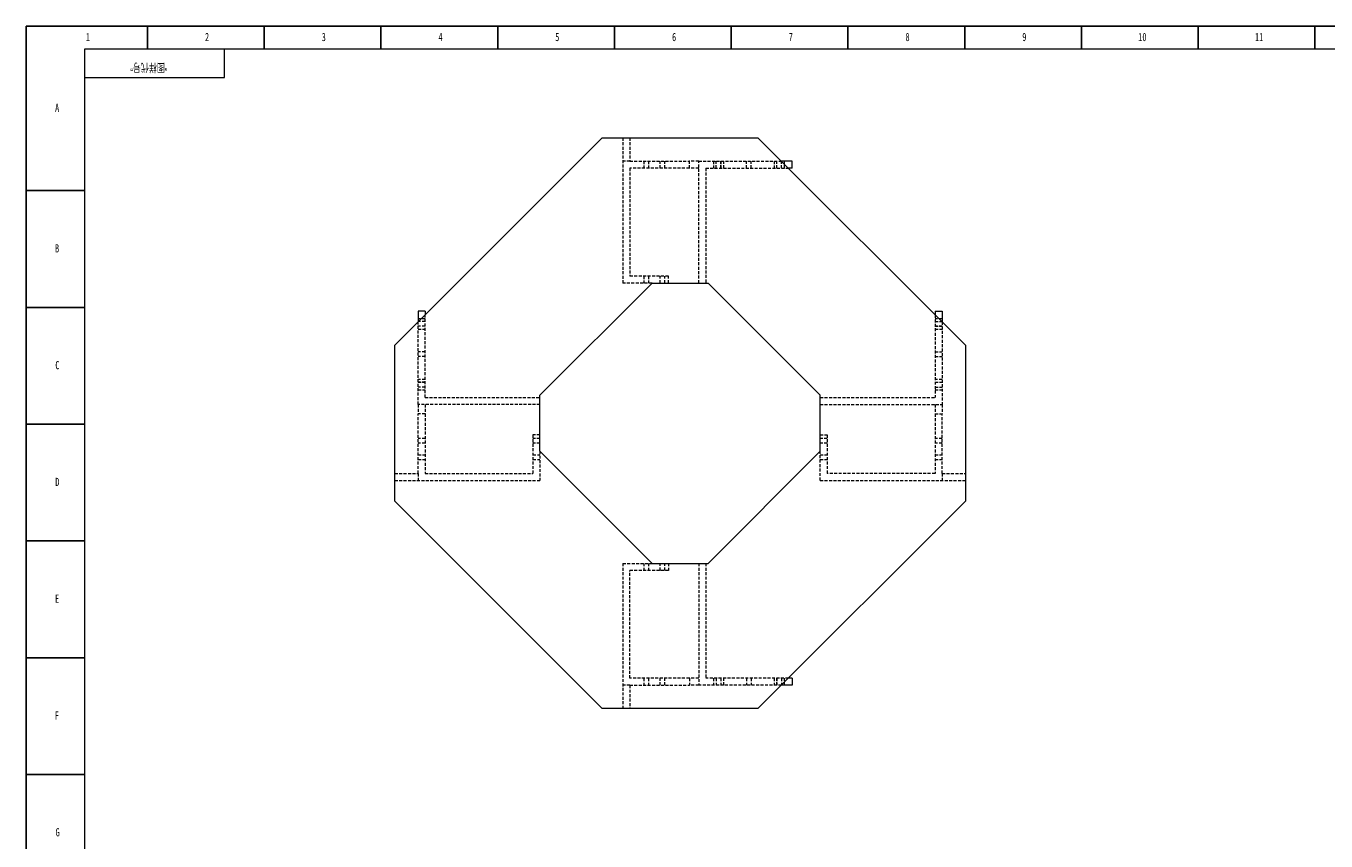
# Model space of a CAD drawing. Header units: millimetres. Extents: x 0 to 1206, y 0 to 841.
# Tile 2 of 4: x 0 to 557, y 492 to 841. Entities that reach past the tile are written whole.
import ezdxf

# ---------------------------------------------------------------- set-up
doc = ezdxf.new("R2010")
doc.units = ezdxf.units.MM
doc.linetypes.add('HIDDEN', pattern=[1.905, 1.27, -0.635])
for name, color, linetype in [('10', 7, 'Continuous'), ('5', 7, 'Continuous'), ('SLD-0', 7, 'Continuous')]:
    doc.layers.add(name, color=color, linetype=linetype)
doc.styles.add('SLDTEXTSTYLE0', font='TXT', dxfattribs={"width": 0.7, "bigfont": 'bigfont'})
doc.styles.add('SLDTEXTSTYLE5', font='TXT', dxfattribs={"width": 0.7})

msp = doc.modelspace()

# ---------------------------------------------------------------- linework, layer by layer
at = {"color": 7, "linetype": 'Continuous', "lineweight": 15}
for p, q in [((157.91, 704.29), (246.75, 793.13)), ((246.75, 793.13), (313.48, 793.13)), ((313.48, 793.13), (402.31, 704.29)), ((328.11, 783.13), (323.48, 783.13)), ((328.11, 780.13), (326.48, 780.13)), ((328.11, 780.13), (328.11, 783.13)), ((220.11, 682.93), (268.11, 730.93)), ((268.11, 730.93), (292.11, 730.93)), ((292.11, 730.93), (340.11, 682.93)), ((170.91, 718.93), (167.91, 718.93)), ((167.91, 718.93), (167.91, 714.29)), ((170.91, 718.93), (170.91, 717.29)), ((389.31, 718.93), (392.31, 718.93)), ((389.31, 718.93), (389.31, 717.29)), ((392.31, 718.93), (392.31, 714.29)), ((157.91, 637.56), (157.91, 704.29)), ((402.31, 704.29), (402.31, 637.56)), ((220.11, 658.93), (220.11, 682.93)), ((340.11, 658.93), (340.11, 682.93)), ((268.11, 610.93), (220.11, 658.93)), ((340.11, 658.93), (292.11, 610.93)), ((246.75, 548.73), (157.91, 637.56)), ((402.31, 637.56), (313.48, 548.73)), ((268.11, 610.93), (292.11, 610.93)), ((328.11, 558.73), (323.48, 558.73)), ((328.11, 561.73), (326.48, 561.73)), ((328.11, 561.73), (328.11, 558.73)), ((313.48, 548.73), (246.75, 548.73))]:
    msp.add_line(p, q, dxfattribs=at)
at = {"color": 7, "linetype": 'HIDDEN', "lineweight": 0}
for p, q in [((255.61, 793.13), (255.61, 730.93)), ((258.61, 793.13), (258.61, 783.13)), ((258.61, 783.13), (255.61, 783.13)), ((258.61, 783.13), (284.11, 783.13)), ((258.61, 780.13), (258.61, 733.93)), ((284.11, 780.13), (258.61, 780.13)), ((264.61, 783.13), (264.61, 780.13)), ((266.61, 783.13), (266.61, 780.13)), ((271.61, 780.13), (271.61, 783.13)), ((273.61, 780.13), (273.61, 783.13)), ((284.11, 780.13), (284.11, 783.13)), ((288.11, 783.13), (284.11, 783.13)), ((288.11, 780.13), (284.11, 780.13)), ((288.11, 730.93), (288.11, 783.13)), ((288.11, 783.13), (323.48, 783.13)), ((291.11, 780.13), (291.11, 730.93)), ((291.11, 780.13), (326.48, 780.13)), ((294.36, 783.13), (294.36, 780.13)), ((295.61, 780.13), (295.61, 783.13)), ((297.61, 780.13), (297.61, 783.13)), ((297.61, 783.13), (297.61, 780.13)), ((298.86, 780.13), (298.86, 783.13)), ((308.61, 780.13), (308.61, 783.13)), ((310.61, 780.13), (310.61, 783.13)), ((320.36, 783.13), (320.36, 780.13)), ((321.61, 780.13), (321.61, 783.13)), ((321.61, 780.13), (321.61, 783.13)), ((323.61, 780.13), (323.61, 783.13)), ((324.86, 780.13), (324.86, 783.13)), ((268.11, 730.93), (255.61, 730.93)), ((275.11, 733.93), (258.61, 733.93)), ((264.61, 733.93), (264.61, 730.93)), ((266.61, 733.93), (266.61, 730.93)), ((271.61, 730.93), (271.61, 733.93)), ((273.61, 730.93), (273.61, 733.93)), ((275.11, 730.93), (275.11, 733.93)), ((170.91, 715.68), (167.91, 715.68)), ((170.91, 714.43), (167.91, 714.43)), ((167.91, 678.93), (167.91, 714.29)), ((170.91, 681.93), (170.91, 717.29)), ((389.31, 717.29), (389.31, 681.93)), ((392.31, 715.68), (389.31, 715.68)), ((389.31, 714.43), (392.31, 714.43)), ((392.31, 714.29), (392.31, 678.93)), ((170.91, 712.43), (167.91, 712.43)), ((170.91, 712.43), (167.91, 712.43)), ((167.91, 711.18), (170.91, 711.18)), ((389.31, 712.43), (392.31, 712.43)), ((392.31, 712.43), (389.31, 712.43)), ((389.31, 711.18), (392.31, 711.18)), ((170.91, 701.43), (167.91, 701.43)), ((170.91, 699.43), (167.91, 699.43)), ((389.31, 701.43), (392.31, 701.43)), ((389.31, 699.43), (392.31, 699.43)), ((170.91, 689.68), (167.91, 689.68)), ((170.91, 688.43), (167.91, 688.43)), ((167.91, 688.43), (170.91, 688.43)), ((170.91, 686.43), (167.91, 686.43)), ((167.91, 685.18), (170.91, 685.18)), ((392.31, 689.68), (389.31, 689.68)), ((389.31, 688.43), (392.31, 688.43)), ((389.31, 688.43), (392.31, 688.43)), ((389.31, 686.43), (392.31, 686.43)), ((389.31, 685.18), (392.31, 685.18)), ((170.91, 681.93), (220.11, 681.93)), ((340.11, 681.93), (389.31, 681.93)), ((220.11, 678.93), (167.91, 678.93)), ((167.91, 678.93), (167.91, 674.93)), ((167.91, 649.43), (167.91, 674.93)), ((170.91, 674.93), (167.91, 674.93)), ((170.91, 678.93), (170.91, 674.93)), ((170.91, 674.93), (170.91, 649.43)), ((340.11, 678.93), (392.31, 678.93)), ((389.31, 678.93), (389.31, 674.93)), ((389.31, 674.93), (389.31, 649.43)), ((389.31, 674.93), (392.31, 674.93)), ((392.31, 678.93), (392.31, 674.93)), ((392.31, 649.43), (392.31, 674.93)), ((170.91, 664.43), (167.91, 664.43)), ((217.11, 665.93), (217.11, 649.43)), ((220.11, 665.93), (217.11, 665.93)), ((220.11, 664.43), (217.11, 664.43)), ((340.11, 665.93), (343.11, 665.93)), ((343.11, 664.43), (340.11, 664.43)), ((343.11, 665.93), (343.11, 649.43)), ((392.31, 664.43), (389.31, 664.43)), ((170.91, 662.43), (167.91, 662.43)), ((167.91, 657.43), (170.91, 657.43)), ((220.11, 662.43), (217.11, 662.43)), ((217.11, 657.43), (220.11, 657.43)), ((220.11, 658.93), (220.11, 646.43)), ((343.11, 662.43), (340.11, 662.43)), ((340.11, 646.43), (340.11, 658.93)), ((340.11, 657.43), (343.11, 657.43)), ((392.31, 662.43), (389.31, 662.43)), ((389.31, 657.43), (392.31, 657.43)), ((167.91, 655.43), (170.91, 655.43)), ((217.11, 655.43), (220.11, 655.43)), ((340.11, 655.43), (343.11, 655.43)), ((389.31, 655.43), (392.31, 655.43)), ((157.91, 649.43), (167.91, 649.43)), ((157.91, 646.43), (220.11, 646.43)), ((167.91, 649.43), (167.91, 646.43)), ((170.91, 649.43), (217.11, 649.43)), ((340.11, 646.43), (402.31, 646.43)), ((389.31, 649.43), (343.11, 649.43)), ((392.31, 649.43), (402.31, 649.43)), ((392.31, 649.43), (392.31, 646.43)), ((255.61, 610.93), (268.11, 610.93)), ((255.61, 610.93), (255.61, 548.73)), ((258.61, 561.73), (258.61, 607.93)), ((275.11, 607.93), (258.61, 607.93)), ((264.61, 610.93), (264.61, 607.93)), ((266.61, 610.93), (266.61, 607.93)), ((271.61, 607.93), (271.61, 610.93)), ((273.61, 607.93), (273.61, 610.93)), ((275.11, 610.93), (275.11, 607.93)), ((288.11, 610.93), (288.11, 558.73)), ((291.11, 610.93), (291.11, 561.73)), ((258.61, 558.73), (255.61, 558.73)), ((284.11, 561.73), (258.61, 561.73)), ((258.61, 558.73), (258.61, 548.73)), ((258.61, 558.73), (284.11, 558.73)), ((264.61, 561.73), (264.61, 558.73)), ((266.61, 561.73), (266.61, 558.73)), ((271.61, 558.73), (271.61, 561.73)), ((273.61, 558.73), (273.61, 561.73)), ((284.11, 561.73), (284.11, 558.73)), ((288.11, 561.73), (284.11, 561.73)), ((288.11, 558.73), (284.11, 558.73)), ((323.48, 558.73), (288.11, 558.73)), ((326.48, 561.73), (291.11, 561.73)), ((294.36, 561.73), (294.36, 558.73)), ((295.61, 561.73), (295.61, 558.73)), ((297.61, 561.73), (297.61, 558.73)), ((297.61, 561.73), (297.61, 558.73)), ((298.86, 558.73), (298.86, 561.73)), ((308.61, 561.73), (308.61, 558.73)), ((310.61, 561.73), (310.61, 558.73)), ((320.36, 561.73), (320.36, 558.73)), ((321.61, 561.73), (321.61, 558.73)), ((321.61, 558.73), (321.61, 561.73)), ((323.61, 561.73), (323.61, 558.73)), ((324.86, 558.73), (324.86, 561.73))]:
    msp.add_line(p, q, dxfattribs=at)
at = {"layer": '5', "color": 7}
for p, q in [((1189, 841), (0, 841)), ((0, 841), (0, 0))]:
    msp.add_line(p, q, dxfattribs=at)
at = {"layer": '5'}
for p, q in [((52, 841), (52, 831.05)), ((102, 841), (102, 831.05)), ((152, 841), (152, 831.05)), ((202, 841), (202, 831.05)), ((252, 841), (252, 831.05)), ((302, 841), (302, 831.05)), ((352, 841), (352, 831.05)), ((402, 841), (402, 831.05)), ((452, 841), (452, 831.05)), ((502, 841), (502, 831.05)), ((552, 841), (552, 831.05)), ((0, 770.5), (25, 770.5)), ((0, 720.5), (25, 720.5)), ((0, 670.5), (25, 670.5)), ((0, 620.5), (25, 620.5)), ((0, 570.5), (25, 570.5)), ((0, 520.5), (25, 520.5))]:
    msp.add_line(p, q, dxfattribs=at)
at = {"layer": '5', "color": 7, "lineweight": 15}
for p, q in [((1179, 831.05), (25, 831.05)), ((25, 831.05), (25, 10)), ((85, 819), (85, 831)), ((25, 819), (85, 819))]:
    msp.add_line(p, q, dxfattribs=at)

# ---------------------------------------------------------------- texts
at = {"layer": '10', "char_height": 3.5, "attachment_point": 2, "style": 'SLDTEXTSTYLE5'}
for s, insert in [('1', (26.54, 838.04)), ('2', (77.54, 838.04)), ('3', (127.54, 838.04)), ('4', (177.54, 838.04)), ('5', (227.54, 838.04)), ('6', (277.55, 838.04)), ('7', (327.55, 838.04)), ('8', (377.55, 838.04)), ('9', (427.55, 838.04)), ('10', (478.09, 838.04)), ('11', (528.09, 838.04)), ('A', (13.32, 807.72)), ('B', (13.32, 747.54)), ('C', (13.43, 697.54)), ('D', (13.43, 647.54)), ('E', (13.32, 597.54)), ('F', (13.22, 547.54)), ('G', (13.54, 497.54))]:
    msp.add_mtext(s, dxfattribs=dict(at, insert=insert))
at = {"layer": 'SLD-0', "insert": (52.61, 821.74), "char_height": 3.5, "attachment_point": 2, "rotation": 180, "style": 'SLDTEXTSTYLE0'}
msp.add_mtext('\\M+18167图样\\M+191E3\\M+18D86\\M+18168', dxfattribs=at)

doc.saveas('drawing.dxf')
